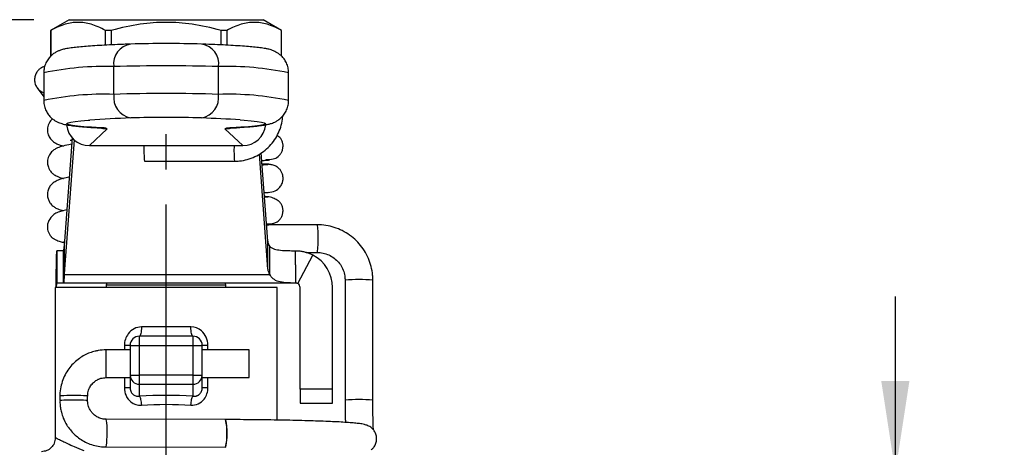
# Model space of a CAD drawing. Header units: inches. Extents: x 0.7 to 32.2, y 0.7 to 24.8.
# Tile 4 of 13: x 7.5 to 11.7, y 8.5 to 10.3. Entities that reach past the tile are written whole.
import ezdxf

# ---------------------------------------------------------------- set-up
doc = ezdxf.new("R2010")
doc.units = ezdxf.units.IN
doc.header["$LTSCALE"] = 3
doc.header["$MEASUREMENT"] = 0
doc.linetypes.add('SLD-Center', pattern=[0.75, 0.6, -0.05, 0.05, -0.05])
doc.linetypes.add('SLD-Solid', pattern=[0])
doc.layers.add('CENTER', color=40, linetype='SLD-Center')
doc.layers.add('DIMENSIONS', color=140, linetype='SLD-Solid', lineweight=25)
doc.styles.add('SLDTEXTSTYLE0', font='TXT', dxfattribs={"width": 0.7})
doc.dimstyles.new('SLDDIMSTYLE0', dxfattribs={"dimtxt": 0.254883, "dimasz": 0.39, "dimexe": 0, "dimexo": 0.0625, "dimgap": 0.063721, "dimtad": 0, "dimtih": 1, "dimtoh": 1, "dimrnd": 1e-09, "dimzin": 12, "dimdsep": 46, "dimtxsty": 'SLDTEXTSTYLE0', "dimsah": 1, "dimcen": 0.09, "dimadec": 0, "dimazin": 3, "dimtfac": 1, "dimtmove": 0, "dimatfit": 0, "dimfxl": 0, "dimfrac": 2, "dimtolj": 1, "dimtzin": 12, "dimarcsym": 0})
doc.dimstyles.new('SLDDIMSTYLE1', dxfattribs={"dimtxt": 0.254883, "dimasz": 0.39, "dimexe": 0, "dimexo": 0.0625, "dimgap": 0.063721, "dimtad": 0, "dimtih": 1, "dimtoh": 1, "dimrnd": 1e-09, "dimzin": 12, "dimdsep": 46, "dimtxsty": 'SLDTEXTSTYLE0', "dimsah": 1, "dimcen": 0.09, "dimadec": 0, "dimazin": 3, "dimtfac": 1, "dimtofl": 0, "dimtmove": 0, "dimatfit": 3, "dimfxl": 0, "dimfrac": 2, "dimtolj": 1, "dimtzin": 12, "dimarcsym": 0})

# ---------------------------------------------------------------- blocks, each defined once
blk = doc.blocks.new('_D_2')
at = {"layer": 'DIMENSIONS'}
for p, q in [((7.5404, 10.2946), (4.7136, 10.2946)), ((5.0886, 10.2946), (5.0886, 8.6947)), ((4.6039, 8.2326), (4.5183, 8.2326)), ((4.5183, 8.2326), (4.5183, 7.8275)), ((5.5733, 8.2326), (5.6589, 8.2326)), ((5.6589, 8.2326), (5.6589, 7.8275)), ((4.5183, 7.8275), (4.6039, 7.8275)), ((5.6589, 7.8275), (5.5733, 7.8275)), ((5.0886, 6.1706), (5.0886, 7.7704)), ((7.0955, 6.1706), (4.7136, 6.1706))]:
    blk.add_line(p, q, dxfattribs=at)
for points in [[(5.0886, 10.2946), (5.0286, 9.9046), (5.1486, 9.9046)], [(5.0886, 6.1706), (5.1486, 6.5606), (5.0286, 6.5606)]]:
    blk.add_solid(points, dxfattribs=at)
at = {"layer": 'DIMENSIONS', "char_height": 0.25, "attachment_point": 1, "style": 'SLDTEXTSTYLE0'}
for s, insert in [('4.12', (4.7099, 8.6119)), ('104.8', (4.6039, 8.1498))]:
    blk.add_mtext(s, dxfattribs=dict(at, insert=insert))
blk = doc.blocks.new('_D_3')
at = {"layer": 'DIMENSIONS'}
for p, q in [((11.2108, 8.3655), (11.2108, 9.1155)), ((10.0154, 8.3655), (11.5858, 8.3655)), ((10.8321, 7.404), (10.7465, 7.404)), ((10.7465, 7.404), (10.7465, 6.9989)), ((11.5895, 7.404), (11.6751, 7.404)), ((11.6751, 7.404), (11.6751, 6.9989)), ((10.7465, 6.9989), (10.8321, 6.9989)), ((11.6751, 6.9989), (11.5895, 6.9989)), ((10.0154, 6.2985), (11.5858, 6.2985)), ((11.2108, 6.2985), (11.2108, 5.5485))]:
    blk.add_line(p, q, dxfattribs=at)
for points in [[(11.2108, 8.3655), (11.2708, 8.7555), (11.1508, 8.7555)], [(11.2108, 6.2985), (11.1508, 5.9085), (11.2708, 5.9085)]]:
    blk.add_solid(points, dxfattribs=at)
at = {"layer": 'DIMENSIONS', "char_height": 0.25, "attachment_point": 1, "style": 'SLDTEXTSTYLE0'}
for s, insert in [('2.07', (10.8321, 7.7833)), ('52.5', (10.8321, 7.3212))]:
    blk.add_mtext(s, dxfattribs=dict(at, insert=insert))

msp = doc.modelspace()

# ---------------------------------------------------------------- linework, layer by layer
for p, q in [((7.6904, 10.2946), (7.6116, 10.2491)), ((7.6904, 10.2946), (8.5171, 10.2946)), ((8.5959, 10.2491), (8.5171, 10.2946)), ((7.6116, 10.2491), (7.6116, 10.139)), ((7.6118, 10.2491), (7.6116, 10.2491)), ((7.6118, 10.2491), (7.6118, 10.1392)), ((7.8456, 10.186), (7.8456, 10.2491)), ((7.87, 10.2491), (7.8456, 10.2491)), ((7.87, 10.2491), (7.87, 10.1873)), ((8.3375, 10.1872), (8.3375, 10.2491)), ((8.3619, 10.2491), (8.3375, 10.2491)), ((8.3619, 10.2491), (8.3619, 10.186)), ((8.5959, 10.2491), (8.5957, 10.2491)), ((8.5957, 10.139), (8.5957, 10.2491)), ((8.5959, 10.1388), (8.5959, 10.2491)), ((7.8805, 9.9765), (7.8805, 10.0946)), ((8.327, 9.9765), (8.327, 10.0946)), ((7.5821, 10.0681), (7.5821, 9.9501)), ((8.6254, 9.9501), (8.6254, 10.0681)), ((7.5544, 10.004), (7.5535, 10.0053)), ((7.5544, 10.004), (7.5821, 9.9661)), ((7.7771, 9.7579), (7.853, 9.8297)), ((7.8194, 9.8336), (7.8251, 9.8335)), ((8.3544, 9.8297), (8.4301, 9.7579)), ((8.3822, 9.8332), (8.3881, 9.8336)), ((8.388, 9.8336), (8.3824, 9.8335)), ((7.7031, 9.7914), (7.6707, 9.3511)), ((7.7113, 9.7831), (7.6707, 9.2318)), ((7.7771, 9.7579), (8.4301, 9.7579)), ((8.0109, 9.6913), (8.3946, 9.6916)), ((8.5368, 9.2318), (8.5008, 9.7218)), ((8.5368, 9.3511), (8.5092, 9.7267)), ((8.7485, 9.4209), (8.5427, 9.4212)), ((7.6707, 9.3511), (7.6695, 9.3288)), ((7.6695, 9.3288), (7.6695, 9.2095)), ((7.6707, 9.2318), (7.6707, 9.3511)), ((8.5368, 9.2318), (8.5368, 9.3511)), ((8.545, 9.2095), (8.545, 9.3288)), ((7.6381, 9.3103), (7.6381, 9.1725)), ((7.6666, 9.3103), (7.6381, 9.3103)), ((7.6666, 9.1725), (7.6666, 9.3103)), ((8.6549, 9.2497), (8.6549, 9.3103)), ((8.6642, 9.1702), (8.7289, 9.2919)), ((8.7003, 9.3029), (8.7483, 9.3028)), ((7.6707, 9.2318), (7.6695, 9.2095)), ((8.6549, 9.2497), (8.6549, 9.1726)), ((7.6695, 9.2095), (8.545, 9.2095)), ((7.6313, 9.1529), (7.6313, 8.513)), ((8.5762, 9.1529), (7.6313, 9.1529)), ((7.6666, 9.1725), (7.6381, 9.1725)), ((8.6549, 9.1725), (7.6666, 9.1725)), ((7.8488, 9.1647), (7.8488, 9.1529)), ((7.8488, 9.1647), (8.1038, 9.1647)), ((8.1038, 9.1647), (8.3587, 9.1647)), ((8.3587, 9.1529), (8.3587, 9.1647)), ((8.5762, 8.5886), (8.5762, 9.1529)), ((8.6549, 9.1726), (8.6549, 9.1726)), ((8.6746, 8.7198), (8.6746, 9.1529)), ((8.8124, 8.7198), (8.8124, 9.1529)), ((8.8663, 9.1845), (8.8663, 8.673)), ((8.9844, 8.673), (8.9844, 9.1845)), ((7.6313, 9.0348), (7.6313, 8.7198)), ((8.2091, 8.9855), (7.9984, 8.9855)), ((7.9896, 8.9068), (7.9896, 8.9462)), ((8.2179, 8.9462), (7.9896, 8.9462)), ((8.2179, 8.9462), (8.2179, 8.9068)), ((7.9257, 8.9068), (7.9257, 8.8878)), ((7.9502, 8.9068), (7.9896, 8.9068)), ((7.9502, 8.9068), (7.9502, 8.7795)), ((7.9896, 8.7795), (7.9896, 8.9068)), ((7.9896, 8.9068), (8.2179, 8.9068)), ((8.2179, 8.9068), (8.2573, 8.9068)), ((8.2179, 8.9068), (8.2179, 8.7795)), ((8.2573, 8.7795), (8.2573, 8.9068)), ((8.2818, 8.8878), (8.2818, 8.9068)), ((7.9502, 8.8878), (7.8479, 8.8878)), ((7.8479, 8.7697), (7.8479, 8.8878)), ((8.4581, 8.8878), (8.2573, 8.8878)), ((8.4581, 8.7697), (8.4581, 8.8878)), ((7.8479, 8.7697), (7.9502, 8.7697)), ((7.9257, 8.7697), (7.9257, 8.7272)), ((7.9502, 8.7795), (7.9896, 8.7795)), ((7.9502, 8.7795), (7.9502, 8.7272)), ((7.9896, 8.7415), (7.9896, 8.7795)), ((8.2179, 8.7795), (7.9896, 8.7795)), ((8.2179, 8.7795), (8.2573, 8.7795)), ((8.2179, 8.7795), (8.2179, 8.7415)), ((8.2573, 8.7272), (8.2573, 8.7795)), ((8.2573, 8.7697), (8.4581, 8.7697)), ((8.2818, 8.7272), (8.2818, 8.7697)), ((7.9896, 8.7415), (8.2179, 8.7415)), ((7.9896, 8.6904), (7.9896, 8.7415)), ((8.2179, 8.7415), (8.2179, 8.6904)), ((7.651, 8.6911), (7.651, 8.6714)), ((7.7691, 8.6714), (7.7691, 8.6911)), ((8.8124, 8.7198), (8.6746, 8.7198)), ((8.6746, 8.7198), (8.6746, 8.6607)), ((8.8124, 8.6607), (8.8124, 8.7198)), ((8.6746, 8.6607), (8.8124, 8.6607)), ((8.3574, 8.5907), (7.8475, 8.5923)), ((7.8472, 8.4742), (8.357, 8.4726)), ((8.3572, 8.4727), (8.3569, 8.4727))]:
    msp.add_line(p, q)
at = {"flags": 128}
for points in [[(7.8251, 9.8335), (7.7859, 9.836), (7.7526, 9.8386), (7.7254, 9.8413), (7.7045, 9.8441), (7.69, 9.8469), (7.6821, 9.8497), (7.6808, 9.8526), (7.6861, 9.8554), (7.6979, 9.8582), (7.7162, 9.861), (7.7408, 9.8637), (7.7717, 9.8664), (7.778, 9.8669)], [(8.4196, 9.8676), (8.4358, 9.8664), (8.4667, 9.8637), (8.4913, 9.861), (8.5096, 9.8582), (8.5214, 9.8554), (8.5267, 9.8526), (8.5253, 9.8497), (8.5174, 9.8469), (8.503, 9.8441), (8.4821, 9.8413), (8.4549, 9.8386), (8.4216, 9.836), (8.3824, 9.8335)], [(7.8188, 9.8359), (7.8338, 9.8316), (7.853, 9.8297)], [(8.3544, 9.8297), (8.3736, 9.8316), (8.3851, 9.8347)]]:
    msp.add_lwpolyline(points, dxfattribs=at)
for centre, radius, start, end in [((7.9648, 10.1064), 0.0851, 98.295, 187.9668), ((8.1038, 5.4176), 4.7754, 88.185, 91.8148), ((8.2427, 10.1064), 0.0851, 352.0347, 81.7074), ((7.8402, 8.8536), 1.2417, 88.1375, 101.9957), ((8.1038, 3.0435), 7.0546, 88.18637, 91.81347), ((8.3674, 8.8541), 1.2412, 78.0023, 91.8633), ((7.6021, 10.0387), 0.059, 216.1084, 250.1829), ((7.8402, 8.7353), 1.2419, 88.1382, 101.9943), ((7.9716, 9.9656), 0.0917, 173.114, 258.0235), ((8.1038, 2.9255), 7.0546, 88.18638, 91.81346), ((8.236, 9.9656), 0.0917, 281.9737, 6.8848), ((8.3674, 8.7354), 1.2418, 78.0067, 91.8609), ((8.1229, 4.8639), 5.0148, 91.9466, 93.9435), ((8.1038, 5.1029), 4.7754, 88.185, 91.8148), ((8.0767, 4.6846), 5.1943, 86.215, 88.0331), ((7.8304, 9.7676), 0.0662, 69.9728, 94.5807), ((8.3771, 9.7675), 0.0662, 85.4265, 110.0151), ((8.6817, 9.7404), 0.6726, 178.5109, 184.192), ((9.0631, 9.7407), 0.6703, 178.5243, 184.1951), ((8.4871, 9.3805), 0.2645, 356.4067, 8.7843), ((8.3926, 9.3495), 0.3587, 352.5102, 2.298), ((8.5825, 9.3552), 0.0459, 185.1215, 215.153), ((8.6549, 9.1529), 0.1575, 0, 61.9898), ((8.5825, 9.2359), 0.0459, 185.1215, 215.153), ((7.8567, 9.1647), 0.00787, 90, 180), ((8.3508, 9.1647), 0.00787, 0, 90), ((8.6549, 9.1529), 0.0197, 0, 61.9898), ((8.9254, 8.6037), 0.5838, 84.1939, 95.8061), ((7.9896, 8.9068), 0.0394, 90, 180), ((8.2179, 8.9068), 0.0394, 0, 90), ((7.9889, 8.7802), 0.0387, 181.0102, 270.9758), ((8.2186, 8.7802), 0.0387, 269.0242, 358.9898), ((8.9254, 8.092), 0.584, 84.1955, 95.8035), ((8.102, 8.5317), 0.2619, 346.9781, 13.0219)]:
    msp.add_arc(centre, radius, start, end)
for centre, major_axis, ratio, start_param, end_param in [((7.7771, 9.8563), (0.0985, -0.0001), 0.998713, 3.24408, 4.712914), ((8.4301, 9.8563), (0.0985, -0.0001), 0.998713, 4.712914, 6.183433), ((7.7101, 8.6911), (0.0591, 0), 0.035157, 6.278456, 9.424921), ((7.7101, 8.6911), (0.0591, 0), 0.035157, 6.196568, 6.278456), ((8.1038, 8.5567), (0.5118, 0), 0.267949, 1.345827, 1.795766), ((7.7101, 8.6714), (0.0591, 0), 0.035157, 6.281909, 9.425426), ((7.7101, 8.6714), (0.0591, 0), 0.035157, 6.196568, 6.281909), ((7.8473, 8.5333), (0.0002, 0.0591), 0.086453, 3.140884, 6.318476), ((8.3572, 8.5317), (0.0002, 0.0591), 0.086453, 3.176883, 6.318476)]:
    msp.add_ellipse(centre, major_axis=major_axis, ratio=ratio, start_param=start_param, end_param=end_param)
for points, knots in [([(7.8456, 10.2491), (7.8234, 10.2613), (7.8034, 10.2696), (7.7652, 10.2806), (7.7469, 10.2832), (7.7105, 10.2832), (7.6922, 10.2806), (7.654, 10.2696), (7.634, 10.2613), (7.6118, 10.2491)], [0, 0, 0, 0, 0.25, 0.25, 0.5, 0.5, 0.75, 0.75, 1, 1, 1, 1]), ([(8.3375, 10.2491), (8.2932, 10.2613), (8.2532, 10.2696), (8.1767, 10.2806), (8.1402, 10.2832), (8.0673, 10.2832), (8.0308, 10.2806), (7.9543, 10.2696), (7.9143, 10.2613), (7.87, 10.2491)], [0, 0, 0, 0, 0.25, 0.25, 0.5, 0.5, 0.75, 0.75, 1, 1, 1, 1]), ([(8.5957, 10.2491), (8.5735, 10.2613), (8.5535, 10.2696), (8.5153, 10.2806), (8.497, 10.2832), (8.4606, 10.2832), (8.4423, 10.2806), (8.4041, 10.2696), (8.3841, 10.2613), (8.3619, 10.2491)], [0, 0, 0, 0, 0.25, 0.25, 0.5, 0.5, 0.75, 0.75, 1, 1, 1, 1]), ([(7.9488, 10.1906), (7.9398, 10.1903), (7.9133, 10.1892), (7.8727, 10.1874), (7.8287, 10.1852), (7.7892, 10.1828), (7.7543, 10.1802), (7.7239, 10.1775), (7.6972, 10.1744), (7.6773, 10.1712), (7.6613, 10.1674), (7.6487, 10.1631), (7.6371, 10.158), (7.6246, 10.1505), (7.6113, 10.1395), (7.5986, 10.1244), (7.5886, 10.1055), (7.5827, 10.0862), (7.5827, 10.0735), (7.5826, 10.0683)], [0, 0, 0, 0, 0.048048, 0.139989, 0.232173, 0.324811, 0.418204, 0.512968, 0.610591, 0.715881, 0.778938, 0.816005, 0.844415, 0.870836, 0.897, 0.923865, 0.951714, 0.980153, 1, 1, 1, 1]), ([(8.6252, 10.0681), (8.6248, 10.0755), (8.624, 10.0901), (8.6168, 10.1103), (8.6067, 10.1274), (8.5948, 10.1407), (8.5827, 10.1506), (8.5712, 10.1575), (8.5607, 10.1624), (8.5506, 10.166), (8.5396, 10.169), (8.5245, 10.1722), (8.5046, 10.1751), (8.4777, 10.1781), (8.4465, 10.1808), (8.4105, 10.1833), (8.3692, 10.1857), (8.3236, 10.188), (8.2859, 10.1896), (8.2635, 10.1904), (8.2587, 10.1906)], [0, 0, 0, 0, 0.0277011, 0.0554961, 0.0813711, 0.105913, 0.1296957, 0.1539124, 0.1801151, 0.2111327, 0.2513615, 0.3093219, 0.4118884, 0.5073498, 0.5986719, 0.6951315, 0.7892866, 0.8822958, 0.9746755, 1, 1, 1, 1]), ([(7.5868, 10.0963), (7.5849, 10.0957), (7.5805, 10.0944), (7.5713, 10.0899), (7.561, 10.0822), (7.5515, 10.0707), (7.5446, 10.0557), (7.5422, 10.0383), (7.5449, 10.0199), (7.5512, 10.0093), (7.5544, 10.004)], [0, 0, 0, 0, 0.072387, 0.167106, 0.277488, 0.403406, 0.543024, 0.689285, 0.842974, 1, 1, 1, 1]), ([(7.5826, 9.9501), (7.5825, 9.9478), (7.5818, 9.9378), (7.5858, 9.9208), (7.594, 9.9013), (7.605, 9.8856), (7.6171, 9.8736), (7.6291, 9.8649), (7.6401, 9.8588), (7.6504, 9.8545), (7.6606, 9.8511), (7.6725, 9.8481), (7.6886, 9.8451), (7.7104, 9.8422), (7.7394, 9.8392), (7.7722, 9.8366), (7.8002, 9.8347), (7.8162, 9.8338), (7.8194, 9.8336)], [0, 0, 0, 0, 0.011644, 0.051112, 0.087362, 0.121361, 0.153815, 0.185684, 0.218819, 0.255785, 0.301016, 0.361721, 0.453926, 0.59208, 0.718117, 0.851835, 0.970867, 1, 1, 1, 1]), ([(8.3881, 9.8336), (8.395, 9.834), (8.4153, 9.8352), (8.4454, 9.8374), (8.4769, 9.8401), (8.5043, 9.8431), (8.5247, 9.8461), (8.541, 9.8495), (8.5535, 9.8531), (8.5659, 9.8581), (8.5777, 9.8644), (8.5909, 9.8739), (8.604, 9.8874), (8.6155, 9.9048), (8.6228, 9.9254), (8.6261, 9.9413), (8.6252, 9.9496), (8.6251, 9.9504)], [0, 0, 0, 0, 0.064547, 0.189825, 0.316362, 0.446081, 0.583703, 0.667773, 0.736469, 0.775788, 0.812003, 0.847146, 0.882644, 0.919527, 0.957412, 0.995794, 1, 1, 1, 1]), ([(7.6197, 9.8721), (7.6186, 9.8713), (7.614, 9.8678), (7.6054, 9.8569), (7.5969, 9.8347), (7.5984, 9.8091), (7.6073, 9.7908), (7.6216, 9.7745), (7.6386, 9.7647), (7.6506, 9.7601), (7.6613, 9.7574), (7.6659, 9.7562)], [0, 0, 0, 0, 0.0343825, 0.142697, 0.2558169, 0.3706497, 0.4761539, 0.5700461, 0.7272435, 0.883235, 1, 1, 1, 1]), ([(8.3946, 9.6916), (8.4017, 9.6918), (8.4202, 9.6924), (8.4498, 9.6982), (8.4822, 9.7101), (8.5122, 9.7273), (8.5389, 9.7491), (8.5616, 9.7751), (8.5798, 9.8045), (8.5925, 9.8365), (8.5994, 9.8634), (8.5999, 9.8795), (8.6, 9.8841)], [0, 0, 0, 0, 0.068628, 0.179411, 0.290276, 0.401147, 0.512022, 0.6229, 0.733778, 0.844654, 0.955527, 1, 1, 1, 1]), ([(7.8194, 9.8336), (7.8218, 9.8335), (7.8275, 9.8331), (7.8329, 9.8326), (7.8333, 9.8326), (7.8334, 9.8326)], [0, 0, 0, 0, 0.319554, 0.747981, 1, 1, 1, 1]), ([(8.3737, 9.8325), (8.3737, 9.8325), (8.3732, 9.8324), (8.3757, 9.8328), (8.3788, 9.833), (8.3819, 9.8332), (8.3822, 9.8332)], [0, 0, 0, 0, 0.009833, 0.424263, 0.961219, 1, 1, 1, 1]), ([(7.6942, 9.7809), (7.6942, 9.7808), (7.6941, 9.7804), (7.6971, 9.7813), (7.7014, 9.7822), (7.7024, 9.7824)], [0, 0, 0, 0, 0.210939, 0.801371, 1, 1, 1, 1]), ([(8.5289, 9.6989), (8.5396, 9.6991), (8.5576, 9.6993), (8.576, 9.7067), (8.5866, 9.7166), (8.5912, 9.7224), (8.594, 9.7269), (8.5981, 9.7346), (8.6011, 9.7442), (8.602, 9.7543), (8.6017, 9.7613), (8.6006, 9.7691), (8.5976, 9.7788), (8.5908, 9.7917), (8.5818, 9.797), (8.5761, 9.8004)], [0, 0, 0, 0, 0.257701, 0.4362134, 0.4969154, 0.5213847, 0.5430887, 0.5635206, 0.6247088, 0.6648532, 0.6854848, 0.7093583, 0.771126, 0.8549468, 1, 1, 1, 1]), ([(7.7011, 9.7637), (7.6972, 9.7631), (7.6801, 9.7603), (7.6577, 9.7546), (7.6399, 9.7486), (7.6222, 9.738), (7.6082, 9.724), (7.5987, 9.7041), (7.597, 9.6805), (7.6026, 9.6621), (7.61, 9.6499), (7.6176, 9.6416), (7.6269, 9.6336), (7.6409, 9.6261), (7.6543, 9.621), (7.6653, 9.6186), (7.6658, 9.6185)], [0, 0, 0, 0, 0.045528, 0.201898, 0.329298, 0.391678, 0.459454, 0.532078, 0.594507, 0.645242, 0.684715, 0.713565, 0.746177, 0.847065, 0.994196, 1, 1, 1, 1]), ([(8.5115, 9.6948), (8.5179, 9.6951), (8.5341, 9.6958), (8.5455, 9.6967), (8.5446, 9.6973), (8.5443, 9.6975)], [0, 0, 0, 0, 0.294153, 0.742989, 1, 1, 1, 1]), ([(8.5486, 9.6771), (8.5488, 9.6772), (8.5496, 9.6775), (8.5441, 9.6783), (8.5338, 9.6791), (8.517, 9.6798), (8.5126, 9.68)], [0, 0, 0, 0, 0.076787, 0.340992, 0.829404, 1, 1, 1, 1]), ([(8.5378, 9.6769), (8.5343, 9.6765), (8.5303, 9.676), (8.5147, 9.6753), (8.513, 9.6753)], [0, 0, 0, 0, 0.8890659, 1, 1, 1, 1]), ([(8.5369, 9.5586), (8.5481, 9.56), (8.5678, 9.5626), (8.5872, 9.5783), (8.5962, 9.5921), (8.5999, 9.6028), (8.602, 9.6128), (8.6021, 9.628), (8.5967, 9.6451), (8.5868, 9.659), (8.5752, 9.6686), (8.5602, 9.676), (8.5488, 9.677), (8.5428, 9.6776)], [0, 0, 0, 0, 0.2064603, 0.3651562, 0.4716, 0.5061072, 0.5347405, 0.6106575, 0.7132481, 0.7746103, 0.8428857, 0.9181868, 1, 1, 1, 1]), ([(7.6908, 9.6241), (7.6817, 9.6223), (7.6652, 9.6189), (7.6436, 9.6116), (7.6255, 9.6021), (7.6128, 9.5917), (7.6021, 9.575), (7.597, 9.5541), (7.5986, 9.5359), (7.6046, 9.5205), (7.6142, 9.5067), (7.6257, 9.4968), (7.6393, 9.4894), (7.6526, 9.484), (7.6639, 9.4814), (7.6662, 9.4809)], [0, 0, 0, 0, 0.119704, 0.219054, 0.321236, 0.422232, 0.486464, 0.543594, 0.594903, 0.640126, 0.683831, 0.756286, 0.840462, 0.967426, 1, 1, 1, 1]), ([(8.5216, 9.5576), (8.5246, 9.5577), (8.536, 9.5583), (8.5402, 9.5587), (8.5433, 9.5591)], [0, 0, 0, 0, 0.262402, 1, 1, 1, 1]), ([(8.5314, 9.4243), (8.5369, 9.4243), (8.55, 9.4242), (8.5655, 9.4275), (8.5783, 9.4337), (8.5864, 9.441), (8.5911, 9.4469), (8.5939, 9.4513), (8.598, 9.4592), (8.6011, 9.4687), (8.6019, 9.4789), (8.6016, 9.4859), (8.6005, 9.4938), (8.5975, 9.5036), (8.5911, 9.5144), (8.5803, 9.5247), (8.564, 9.5335), (8.5447, 9.5395), (8.5294, 9.5408), (8.5228, 9.5413)], [0, 0, 0, 0, 0.091353, 0.216844, 0.310223, 0.359524, 0.378273, 0.394015, 0.408195, 0.450512, 0.478267, 0.49258, 0.509504, 0.554797, 0.617905, 0.699372, 0.798659, 0.914481, 1, 1, 1, 1]), ([(8.5362, 9.5396), (8.5365, 9.5395), (8.5372, 9.5391), (8.5328, 9.5386), (8.5256, 9.5382), (8.5231, 9.5381)], [0, 0, 0, 0, 0.216503, 0.723968, 1, 1, 1, 1]), ([(7.6805, 9.4842), (7.673, 9.4826), (7.6567, 9.479), (7.6414, 9.4736), (7.6207, 9.4623), (7.6049, 9.444), (7.5984, 9.424), (7.5971, 9.4041), (7.6023, 9.3863), (7.6099, 9.375), (7.6132, 9.371), (7.6149, 9.3691), (7.6181, 9.3659), (7.6241, 9.3614), (7.635, 9.3557), (7.6501, 9.35), (7.6642, 9.3464), (7.6703, 9.3449)], [0, 0, 0, 0, 0.1033, 0.226836, 0.314189, 0.411501, 0.46139, 0.504958, 0.570787, 0.608196, 0.613682, 0.621863, 0.649438, 0.709787, 0.796934, 0.910492, 1, 1, 1, 1]), ([(8.5317, 9.4204), (8.5354, 9.4206), (8.5433, 9.4211), (8.548, 9.4217), (8.5473, 9.4221), (8.5471, 9.4222)], [0, 0, 0, 0, 0.378018, 0.823657, 1, 1, 1, 1]), ([(8.9844, 9.1845), (8.9842, 9.1919), (8.9837, 9.2115), (8.978, 9.2431), (8.9662, 9.278), (8.9491, 9.3107), (8.9271, 9.3403), (8.9008, 9.3662), (8.8708, 9.3876), (8.8378, 9.4042), (8.8027, 9.4154), (8.7726, 9.4203), (8.7544, 9.4207), (8.7485, 9.4209)], [0, 0, 0, 0, 0.059934, 0.158985, 0.258105, 0.357232, 0.456365, 0.555502, 0.654641, 0.753778, 0.852912, 0.952041, 1, 1, 1, 1]), ([(7.6666, 9.3103), (7.6671, 9.3103), (7.6675, 9.3119), (7.6685, 9.3182), (7.669, 9.3228), (7.6695, 9.3288)], [0, 0, 0, 0, 0.0918336, 0.0918336, 0.1836671, 0.1836671, 0.1836671, 0.1836671]), ([(8.545, 9.3288), (8.55, 9.3237), (8.5568, 9.3201), (8.5729, 9.315), (8.5819, 9.3135), (8.6014, 9.3114), (8.6117, 9.311), (8.6329, 9.3104), (8.6438, 9.3104), (8.6549, 9.3103)], [0, 0, 0, 0, 0.25, 0.25, 0.5, 0.5, 0.75, 0.75, 1, 1, 1, 1]), ([(7.6346, 9.1529), (7.6347, 9.1631), (7.6349, 9.1733), (7.6353, 9.2035), (7.6356, 9.2226), (7.6362, 9.2568), (7.6365, 9.2716), (7.637, 9.2919), (7.6372, 9.2988), (7.6376, 9.308), (7.6379, 9.3103), (7.6381, 9.3103)], [0, 0, 0, 0, 0.0780023, 0.0780023, 0.2342995, 0.2342995, 0.3905886, 0.3905886, 0.510228, 0.510228, 0.6298669, 0.6298669, 0.6298669, 0.6298669]), ([(8.6549, 9.3103), (8.6575, 9.3103), (8.6625, 9.3102), (8.6702, 9.3097), (8.6777, 9.3087), (8.6853, 9.3074), (8.6928, 9.3058), (8.7002, 9.3037), (8.7076, 9.3013), (8.7148, 9.2986), (8.722, 9.2955), (8.7266, 9.2931), (8.7289, 9.2919)], [0, 0, 0, 0, 0.09923, 0.198585, 0.298084, 0.397741, 0.497576, 0.597605, 0.697846, 0.798314, 0.899026, 1, 1, 1, 1]), ([(8.7483, 9.3028), (8.752, 9.3027), (8.7643, 9.3023), (8.785, 9.2978), (8.8089, 9.2871), (8.8298, 9.2713), (8.8468, 9.2514), (8.8589, 9.2282), (8.8654, 9.2054), (8.866, 9.1906), (8.8663, 9.1845)], [0, 0, 0, 0, 0.059973, 0.199964, 0.340142, 0.480267, 0.620353, 0.760421, 0.900488, 1, 1, 1, 1]), ([(7.6695, 9.2095), (7.669, 9.1974), (7.6685, 9.1882), (7.6675, 9.1757), (7.6671, 9.1725), (7.6666, 9.1725)], [0, 0, 0, 0, 0.1835574, 0.1835574, 0.3671149, 0.3671149, 0.3671149, 0.3671149]), ([(8.6549, 9.1726), (8.6402, 9.1726), (8.6268, 9.1728), (8.6025, 9.1746), (8.592, 9.1762), (8.5738, 9.1817), (8.5662, 9.1854), (8.5536, 9.1956), (8.5487, 9.2019), (8.545, 9.2095)], [0, 0, 0, 0, 0.25, 0.25, 0.5, 0.5, 0.75, 0.75, 1, 1, 1, 1]), ([(7.6381, 9.1725), (7.6378, 9.1725), (7.6375, 9.172), (7.6369, 9.1701), (7.6366, 9.1686), (7.6361, 9.165), (7.6358, 9.1628), (7.6352, 9.158), (7.6349, 9.1555), (7.6346, 9.1529)], [0, 0, 0, 0, 0.01979334, 0.01979334, 0.03957646, 0.03957646, 0.05935957, 0.05935957, 0.07929409, 0.07929409, 0.07929409, 0.07929409]), ([(8.6642, 9.1702), (8.6637, 9.1705), (8.6627, 9.171), (8.6612, 9.1715), (8.6596, 9.172), (8.658, 9.1723), (8.6565, 9.1725), (8.6555, 9.1725), (8.6549, 9.1725)], [0, 0, 0, 0, 0.14612, 0.295814, 0.452974, 0.620973, 0.802582, 1, 1, 1, 1]), ([(7.9984, 8.9855), (7.9768, 8.9855), (7.9399, 8.9666), (7.9257, 8.9248), (7.9257, 8.9068)], [0, 0, 0, 0, 0.1827651, 0.319839, 0.319839, 0.319839, 0.319839]), ([(7.9984, 8.9855), (7.9984, 8.9752), (7.9974, 8.965), (7.9942, 8.9504), (7.9919, 8.9462), (7.9896, 8.9462)], [0, 0, 0, 0, 0.5, 0.5, 1, 1, 1, 1]), ([(8.2179, 8.9462), (8.2156, 8.9462), (8.2133, 8.9504), (8.2101, 8.965), (8.2091, 8.9752), (8.2091, 8.9855)], [0, 0, 0, 0, 0.5, 0.5, 1, 1, 1, 1]), ([(8.2818, 8.9068), (8.2818, 8.9188), (8.2766, 8.9427), (8.2521, 8.9754), (8.2253, 8.9855), (8.2091, 8.9855)], [0, 0, 0, 0, 0.0913555, 0.1827109, 0.3197441, 0.3197441, 0.3197441, 0.3197441]), ([(7.9502, 8.9068), (7.9502, 8.9068), (7.9479, 8.9068), (7.9392, 8.9068), (7.9329, 8.9068), (7.9257, 8.9068)], [0, 0, 0, 0, 0.5, 0.5, 1, 1, 1, 1]), ([(8.2818, 8.9068), (8.2746, 8.9068), (8.2683, 8.9068), (8.2597, 8.9068), (8.2573, 8.9068), (8.2573, 8.9068)], [0, 0, 0, 0, 0.5, 0.5, 1, 1, 1, 1]), ([(7.8479, 8.8878), (7.8366, 8.8873), (7.8207, 8.8866), (7.7976, 8.8816), (7.778, 8.8756), (7.7555, 8.8655), (7.7332, 8.8518), (7.7118, 8.8342), (7.6923, 8.8129), (7.6757, 8.788), (7.6625, 8.76), (7.6542, 8.7295), (7.6505, 8.706), (7.6513, 8.6931), (7.6514, 8.691)], [0, 0, 0, 0, 0.108831, 0.154049, 0.229147, 0.307798, 0.392822, 0.482354, 0.5757, 0.672343, 0.771973, 0.874431, 0.979696, 1, 1, 1, 1]), ([(7.7697, 8.6911), (7.7697, 8.6956), (7.7697, 8.7076), (7.7761, 8.7254), (7.7871, 8.7424), (7.8003, 8.7545), (7.8136, 8.7623), (7.829, 8.7682), (7.8405, 8.7691), (7.8479, 8.7697)], [0, 0, 0, 0, 0.1096941, 0.2898891, 0.4494053, 0.6016968, 0.7208468, 0.8215115, 1, 1, 1, 1]), ([(7.9257, 8.7272), (7.9257, 8.7154), (7.9305, 8.6915), (7.9552, 8.6593), (7.9824, 8.6513), (7.9984, 8.6524)], [0, 0, 0, 0, 0.0903838, 0.1807676, 0.3163433, 0.3163433, 0.3163433, 0.3163433]), ([(7.9257, 8.7272), (7.9329, 8.7272), (7.9392, 8.7272), (7.9479, 8.7272), (7.9502, 8.7272), (7.9502, 8.7272)], [0, 0, 0, 0, 0.5, 0.5, 1, 1, 1, 1]), ([(7.9502, 8.7272), (7.9502, 8.7261), (7.9503, 8.7239), (7.9507, 8.7206), (7.9512, 8.7174), (7.9521, 8.7143), (7.9536, 8.7099), (7.9565, 8.7044), (7.9615, 8.6987), (7.9676, 8.6942), (7.9743, 8.6914), (7.9818, 8.6899), (7.9868, 8.6902), (7.9896, 8.6904)], [0, 0, 0, 0, 0.053093, 0.10472, 0.155057, 0.204292, 0.252624, 0.37049, 0.49429, 0.611925, 0.742634, 0.860362, 1, 1, 1, 1]), ([(8.2091, 8.6524), (8.2305, 8.6509), (8.2684, 8.6673), (8.2818, 8.7094), (8.2818, 8.7272)], [0, 0, 0, 0, 0.1808212, 0.3164371, 0.3164371, 0.3164371, 0.3164371]), ([(8.2179, 8.6904), (8.2193, 8.6903), (8.2219, 8.69), (8.2258, 8.6902), (8.2295, 8.6907), (8.2328, 8.6915), (8.2359, 8.6926), (8.2388, 8.6939), (8.2413, 8.6953), (8.2436, 8.6969), (8.245, 8.6981), (8.2476, 8.7005), (8.251, 8.7044), (8.2547, 8.7115), (8.2569, 8.7192), (8.2572, 8.7245), (8.2573, 8.7272)], [0, 0, 0, 0, 0.069459, 0.135449, 0.198005, 0.257169, 0.312991, 0.365528, 0.414852, 0.461048, 0.504221, 0.506506, 0.629791, 0.75107, 0.873462, 1, 1, 1, 1]), ([(8.2573, 8.7272), (8.2573, 8.7272), (8.2597, 8.7272), (8.2683, 8.7272), (8.2746, 8.7272), (8.2818, 8.7272)], [0, 0, 0, 0, 0.5, 0.5, 1, 1, 1, 1]), ([(7.6515, 8.6714), (7.6513, 8.6681), (7.651, 8.6583), (7.653, 8.6418), (7.6571, 8.6201), (7.6625, 8.6055), (7.6654, 8.5973)], [0, 0, 0, 0, 0.1312757, 0.3870057, 0.6560486, 1, 1, 1, 1]), ([(7.7749, 8.6417), (7.7726, 8.6486), (7.7694, 8.6584), (7.7692, 8.6686), (7.7691, 8.6715)], [0, 0, 0, 0, 0.7171279, 1, 1, 1, 1]), ([(8.8663, 8.673), (8.8663, 8.6674), (8.8663, 8.651), (8.8666, 8.6244), (8.867, 8.5982), (8.8674, 8.584), (8.8676, 8.5788)], [0, 0, 0, 0, 0.168501, 0.490026, 0.812294, 1, 1, 1, 1]), ([(8.987, 8.5468), (8.987, 8.5474), (8.9866, 8.5534), (8.986, 8.5691), (8.9853, 8.5937), (8.9847, 8.622), (8.9845, 8.6489), (8.9844, 8.6661), (8.9844, 8.673)], [0, 0, 0, 0, 0.018726, 0.221523, 0.431144, 0.643926, 0.858218, 1, 1, 1, 1]), ([(7.8475, 8.5926), (7.8466, 8.5925), (7.8394, 8.5917), (7.8258, 8.5949), (7.8092, 8.6017), (7.7965, 8.6109), (7.7867, 8.621), (7.7797, 8.6311), (7.7763, 8.6385), (7.7749, 8.6417)], [0, 0, 0, 0, 0.026237, 0.237679, 0.440102, 0.607169, 0.7379, 0.889538, 1, 1, 1, 1]), ([(7.6654, 8.5973), (7.6701, 8.5871), (7.6768, 8.5727), (7.6901, 8.5531), (7.703, 8.5372), (7.7208, 8.5201), (7.7417, 8.5046), (7.7659, 8.4914), (7.7927, 8.4814), (7.8202, 8.4752), (7.8386, 8.4747), (7.8471, 8.4745)], [0, 0, 0, 0, 0.144602, 0.204597, 0.304197, 0.408398, 0.520923, 0.639272, 0.762508, 0.88994, 1, 1, 1, 1]), ([(8.9772, 8.4615), (8.98, 8.4639), (8.9863, 8.4693), (8.9949, 8.4819), (9.0005, 8.4981), (9.0011, 8.5159), (8.9967, 8.5323), (8.9889, 8.5455), (8.9798, 8.555), (8.9709, 8.5613), (8.9628, 8.5653), (8.9553, 8.5681), (8.9469, 8.5703), (8.9353, 8.5725), (8.9186, 8.5747), (8.8947, 8.577), (8.8662, 8.579), (8.8324, 8.581), (8.7945, 8.5827), (8.7526, 8.5843), (8.7068, 8.5858), (8.6575, 8.587), (8.6052, 8.5882), (8.5502, 8.5891), (8.493, 8.5898), (8.4342, 8.5904), (8.3886, 8.5906), (8.3629, 8.5907), (8.3574, 8.5907)], [0, 0, 0, 0, 0.013715, 0.030459, 0.047895, 0.065661, 0.08334, 0.098981, 0.113554, 0.127892, 0.143271, 0.161625, 0.186498, 0.22542, 0.287934, 0.34566, 0.406779, 0.465879, 0.524161, 0.58205, 0.639722, 0.697264, 0.754724, 0.812129, 0.869498, 0.926842, 0.98417, 1, 1, 1, 1]), ([(7.6314, 8.513), (7.6305, 8.5053), (7.6287, 8.4898), (7.6151, 8.4703), (7.5955, 8.4568), (7.58, 8.4549), (7.5723, 8.454)], [0, 0, 0, 0, 0.250385, 0.500126, 0.750051, 1, 1, 1, 1]), ([(7.7539, 8.4578), (7.74, 8.4634), (7.7138, 8.4739), (7.6845, 8.4871), (7.6655, 8.4963), (7.6532, 8.5022), (7.645, 8.5062), (7.6353, 8.511), (7.6287, 8.5144), (7.6313, 8.513), (7.6313, 8.513)], [0, 0, 0, 0, 0.189828, 0.356822, 0.501099, 0.5878, 0.673022, 0.756791, 0.999711, 1, 1, 1, 1])]:
    msp.add_open_spline(points, degree=3, knots=knots)
for points in [[(7.9896, 8.6904), (7.9916, 8.6882), (7.9955, 8.6782), (7.9979, 8.661), (7.9984, 8.6524)], [(8.2091, 8.6524), (8.2097, 8.661), (8.212, 8.6782), (8.2159, 8.6882), (8.2179, 8.6904)], [(7.9984, 8.6524), (8.0674, 8.6569), (8.1401, 8.6569), (8.2091, 8.6524)]]:
    msp.add_open_spline(points, degree=3)
at = {"layer": 'CENTER'}
msp.add_line((8.1038, 7.7069), (8.1038, 9.9029), dxfattribs=at)

# ---------------------------------------------------------------- dimensions: what is measured, and where the dimension line sits
at = {"layer": 'DIMENSIONS'}
for base, p1, p2, dimstyle, picture, middle in [((5.0886, 10.2946), (7.2455, 6.1706), (7.6904, 10.2946), 'SLDDIMSTYLE1', '_D_2', (5.0886, 8.2326)), ((11.2108, 6.2985), (9.8654, 8.3655), (9.8654, 6.2985), 'SLDDIMSTYLE0', '_D_3', (11.2108, 7.404))]:
    dim = msp.add_linear_dim(base=base, p1=p1, p2=p2, angle=90, dimstyle=dimstyle, dxfattribs=at)
    dim.commit()
    dim.dimension.update_dxf_attribs({"geometry": picture, "text_midpoint": middle, "dimtype": 160})

doc.saveas('drawing.dxf')
